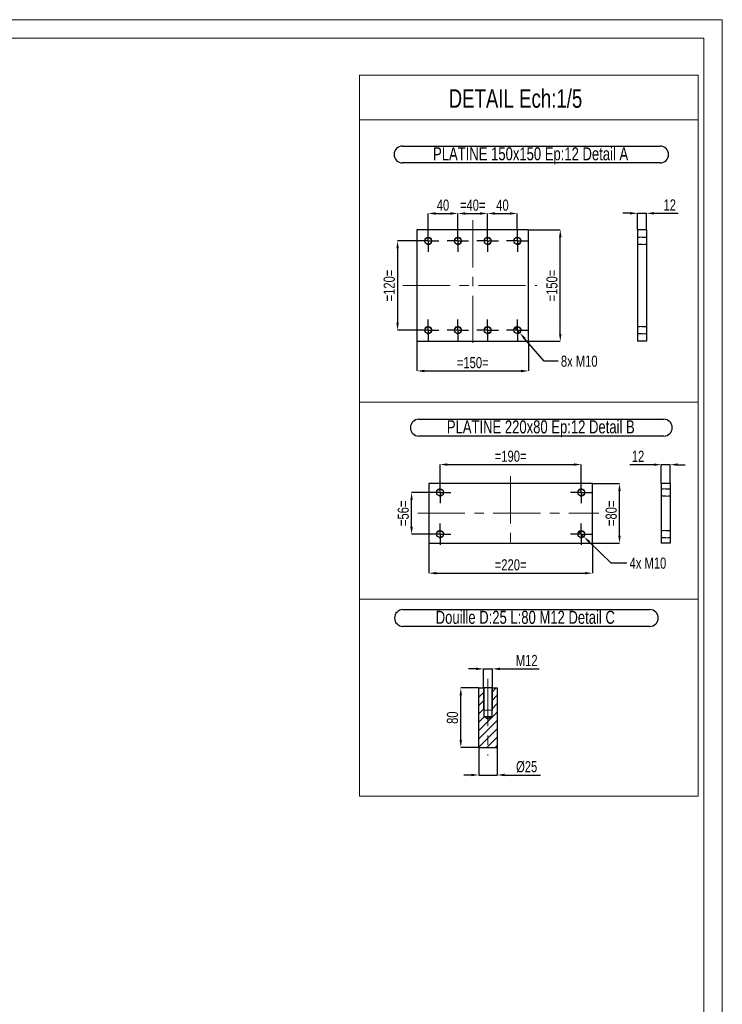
# Model space of a CAD drawing. Header units: millimetres. Extents: x 0 to 841, y 0 to 594.
# Tile 25 of 25: x 652 to 841, y 329 to 594. Entities that reach past the tile are written whole.
import ezdxf

# ---------------------------------------------------------------- set-up
doc = ezdxf.new("R2010")
doc.units = ezdxf.units.MM
doc.header["$PDSIZE"] = -1
doc.linetypes.add('CENTERX2', pattern=[20.32, 12.7, -2.54, 2.54, -2.54])
doc.linetypes.add('HIDDEN', pattern=[1.905, 1.27, -0.635])
for name, color, linetype in [('COTES', 1, 'Continuous'), ('NOTES', 6, 'Continuous'), ('TRAIT-FINS', 9, 'Continuous'), ('TRAIT-MIXTES', 3, 'CENTERX2'), ('TRAIT-TIRET', 2, 'HIDDEN')]:
    doc.layers.add(name, color=color, linetype=linetype)
doc.layers.add('TRAIT-FORT', color=4, linetype='Continuous', lineweight=25)
doc.styles.add('SLDTEXTSTYLE0', font='TXT', dxfattribs={"width": 0.75})
doc.dimstyles.new('SLDDIMSTYLE4', dxfattribs={"dimtxt": 3, "dimasz": 2, "dimexe": 0, "dimexo": 0.0625, "dimgap": 0.75, "dimtad": 1, "dimdec": 0, "dimlfac": 5, "dimrnd": 1e-09, "dimzin": 12, "dimdsep": 46, "dimtxsty": 'SLDTEXTSTYLE0', "dimsah": 1, "dimcen": 0.09, "dimadec": 0, "dimazin": 3, "dimtfac": 1, "dimtdec": 0, "dimtmove": 0, "dimatfit": 0, "dimfxl": 1, "dimfrac": 2, "dimtolj": 1, "dimtzin": 12, "dimarcsym": 0})
doc.dimstyles.new('SLDDIMSTYLE5', dxfattribs={"dimtxt": 3, "dimasz": 2, "dimexe": 0, "dimexo": 0.0625, "dimgap": 0.75, "dimtad": 1, "dimdec": 0, "dimlfac": 5, "dimrnd": 1e-09, "dimzin": 12, "dimdsep": 46, "dimtxsty": 'SLDTEXTSTYLE0', "dimsah": 1, "dimcen": 0.09, "dimadec": 0, "dimazin": 3, "dimtfac": 1, "dimtdec": 0, "dimtofl": 0, "dimtmove": 0, "dimatfit": 3, "dimfxl": 1, "dimfrac": 2, "dimtolj": 1, "dimtzin": 12, "dimarcsym": 0})
doc.dimstyles.new('SLDDIMSTYLE6', dxfattribs={"dimtxt": 3, "dimasz": 2, "dimexe": 0, "dimexo": 0.0625, "dimgap": 0.75, "dimtad": 0, "dimtih": 1, "dimtoh": 1, "dimdec": 0, "dimlfac": 5, "dimrnd": 1e-09, "dimzin": 12, "dimdsep": 46, "dimtxsty": 'SLDTEXTSTYLE0', "dimblk1": 'NONE', "dimsah": 1, "dimcen": 0, "dimadec": 0, "dimazin": 3, "dimtfac": 1, "dimtdec": 0, "dimtmove": 0, "dimatfit": 3, "dimldrblk": 'NONE', "dimfxl": 1, "dimfrac": 2, "dimtolj": 1, "dimtzin": 12, "dimarcsym": 0})

# ---------------------------------------------------------------- blocks, each defined once
blk = doc.blocks.new('_D_37')
at = {"layer": 'COTES', "color": 0, "lineweight": -2, "transparency": 16777216}
for p, q in [((769.86, 537.46), (769.86, 541.88)), ((771.86, 541.88), (775.86, 541.88)), ((777.86, 537.46), (777.86, 541.88))]:
    blk.add_line(p, q, dxfattribs=at)
at = {"layer": 'COTES', "color": 0, "transparency": 16777216}
for points in [[(771.86, 542.21), (771.86, 541.54), (769.86, 541.88)], [(775.86, 542.21), (775.86, 541.54), (777.86, 541.88)]]:
    blk.add_solid(points, dxfattribs=at)
at = {"layer": 'Defpoints', "color": 0, "transparency": 16777216}
for p in [(777.86, 541.88), (769.86, 537.39), (777.86, 537.39)]:
    blk.add_point(p, dxfattribs=at)
at = {"layer": 'COTES', "color": 0, "transparency": 16777216, "insert": (773.86, 545.63), "char_height": 3, "attachment_point": 2, "style": 'SLDTEXTSTYLE0'}
blk.add_mtext('\\A1;=40=', dxfattribs=at)
blk = doc.blocks.new('_D_38')
at = {"layer": 'COTES', "color": 0, "lineweight": -2, "transparency": 16777216}
for p, q in [((761.86, 537.46), (761.86, 541.88)), ((763.86, 541.88), (767.86, 541.88)), ((769.86, 537.46), (769.86, 541.88))]:
    blk.add_line(p, q, dxfattribs=at)
at = {"layer": 'COTES', "color": 0, "transparency": 16777216}
for points in [[(763.86, 542.21), (763.86, 541.54), (761.86, 541.88)], [(767.86, 542.21), (767.86, 541.54), (769.86, 541.88)]]:
    blk.add_solid(points, dxfattribs=at)
at = {"layer": 'Defpoints', "color": 0, "transparency": 16777216}
for p in [(769.86, 541.88), (761.86, 537.39), (769.86, 537.39)]:
    blk.add_point(p, dxfattribs=at)
at = {"layer": 'COTES', "color": 0, "transparency": 16777216, "insert": (765.86, 545.63), "char_height": 3, "attachment_point": 2, "style": 'SLDTEXTSTYLE0'}
blk.add_mtext('\\A1;40', dxfattribs=at)
blk = doc.blocks.new('_D_39')
at = {"layer": 'COTES', "color": 0, "lineweight": -2, "transparency": 16777216}
for p, q in [((777.86, 537.46), (777.86, 541.88)), ((779.86, 541.88), (783.86, 541.88)), ((785.86, 537.46), (785.86, 541.88))]:
    blk.add_line(p, q, dxfattribs=at)
at = {"layer": 'COTES', "color": 0, "transparency": 16777216}
for points in [[(779.86, 542.21), (779.86, 541.54), (777.86, 541.88)], [(783.86, 542.21), (783.86, 541.54), (785.86, 541.88)]]:
    blk.add_solid(points, dxfattribs=at)
at = {"layer": 'Defpoints', "color": 0, "transparency": 16777216}
for p in [(785.86, 541.88), (777.86, 537.39), (785.86, 537.39)]:
    blk.add_point(p, dxfattribs=at)
at = {"layer": 'COTES', "color": 0, "transparency": 16777216, "insert": (781.86, 545.63), "char_height": 3, "attachment_point": 2, "style": 'SLDTEXTSTYLE0'}
blk.add_mtext('\\A1;40', dxfattribs=at)
blk = doc.blocks.new('_D_40')
at = {"layer": 'COTES', "color": 0, "lineweight": -2, "transparency": 16777216}
for p, q in [((758.9, 534.49), (753.64, 534.49)), ((753.64, 532.49), (753.64, 512.49)), ((758.9, 510.49), (753.64, 510.49))]:
    blk.add_line(p, q, dxfattribs=at)
at = {"layer": 'COTES', "color": 0, "transparency": 16777216}
for points in [[(753.31, 532.49), (753.98, 532.49), (753.64, 534.49)], [(753.31, 512.49), (753.98, 512.49), (753.64, 510.49)]]:
    blk.add_solid(points, dxfattribs=at)
at = {"layer": 'Defpoints', "color": 0, "transparency": 16777216}
for p in [(758.96, 534.49), (753.64, 510.49), (758.96, 510.49)]:
    blk.add_point(p, dxfattribs=at)
at = {"layer": 'COTES', "color": 0, "transparency": 16777216, "insert": (749.89, 522.49), "char_height": 3, "attachment_point": 2, "rotation": 90, "style": 'SLDTEXTSTYLE0'}
blk.add_mtext('\\A1;=120=', dxfattribs=at)
blk = doc.blocks.new('_D_41')
at = {"layer": 'COTES', "color": 0, "lineweight": -2, "transparency": 16777216}
for p, q in [((758.86, 507.43), (758.86, 499.51)), ((788.86, 507.43), (788.86, 499.51)), ((760.86, 499.51), (786.86, 499.51))]:
    blk.add_line(p, q, dxfattribs=at)
at = {"layer": 'COTES', "color": 0, "transparency": 16777216}
for points in [[(760.86, 499.84), (760.86, 499.17), (758.86, 499.51)], [(786.86, 499.84), (786.86, 499.17), (788.86, 499.51)]]:
    blk.add_solid(points, dxfattribs=at)
at = {"layer": 'Defpoints', "color": 0, "transparency": 16777216}
for p in [(758.86, 507.49), (788.86, 507.49), (788.86, 499.51)]:
    blk.add_point(p, dxfattribs=at)
at = {"layer": 'COTES', "color": 0, "transparency": 16777216, "insert": (773.86, 503.26), "char_height": 3, "attachment_point": 2, "style": 'SLDTEXTSTYLE0'}
blk.add_mtext('\\A1;=150=', dxfattribs=at)
blk = doc.blocks.new('_D_42')
at = {"layer": 'COTES', "color": 0, "lineweight": -2, "transparency": 16777216}
for p, q in [((788.92, 537.49), (797.41, 537.49)), ((797.41, 509.49), (797.41, 535.49)), ((788.92, 507.49), (797.41, 507.49))]:
    blk.add_line(p, q, dxfattribs=at)
at = {"layer": 'COTES', "color": 0, "transparency": 16777216}
for points in [[(797.08, 535.49), (797.75, 535.49), (797.41, 537.49)], [(797.08, 509.49), (797.75, 509.49), (797.41, 507.49)]]:
    blk.add_solid(points, dxfattribs=at)
at = {"layer": 'Defpoints', "color": 0, "transparency": 16777216}
for p in [(788.86, 537.49), (797.41, 537.49), (788.86, 507.49)]:
    blk.add_point(p, dxfattribs=at)
at = {"layer": 'COTES', "color": 0, "transparency": 16777216, "insert": (793.66, 522.49), "char_height": 3, "attachment_point": 2, "rotation": 90, "style": 'SLDTEXTSTYLE0'}
blk.add_mtext('\\A1;=150=', dxfattribs=at)
blk = doc.blocks.new('_D_43')
at = {"layer": 'COTES', "color": 0, "lineweight": -2, "transparency": 16777216}
for p, q in [((785.21, 511.25), (786.52, 509.74)), ((793.07, 502.15), (787.82, 508.22)), ((796.83, 502.15), (793.07, 502.15))]:
    blk.add_line(p, q, dxfattribs=at)
at = {"layer": 'COTES', "color": 0, "transparency": 16777216}
blk.add_solid([(788.08, 508.44), (787.57, 508.01), (786.52, 509.74)], dxfattribs=at)
at = {"layer": 'Defpoints', "color": 0, "transparency": 16777216}
for p in [(785.21, 511.25), (786.52, 509.74)]:
    blk.add_point(p, dxfattribs=at)
at = {"layer": 'COTES', "color": 0, "transparency": 16777216, "insert": (797.58, 503.65), "char_height": 3, "attachment_point": 1, "style": 'SLDTEXTSTYLE0'}
blk.add_mtext('\\A1;8x M10', dxfattribs=at)
blk = doc.blocks.new('_None')
blk = doc.blocks.new('SW_NOTE_44')
at = {"layer": 'NOTES', "color": 0}
for p, q in [((-0.07, 4.82), (69.24, 4.82)), ((69.24, 0.29), (-0.07, 0.29))]:
    blk.add_line(p, q, dxfattribs=at)
for centre, start, end in [((-0.07, 2.56), 90, 270), ((69.24, 2.56), 270, 90)]:
    blk.add_arc(centre, 2.26, start, end, dxfattribs=at)
at = {"layer": 'NOTES', "color": 0, "insert": (34.4, 4.51), "char_height": 3.5, "attachment_point": 2, "style": 'SLDTEXTSTYLE0'}
blk.add_mtext('PLATINE 150x150 Ep:12 Detail A', dxfattribs=at)
blk = doc.blocks.new('SW_CENTERMARKSYMBOL_4')
at = {"layer": 'TRAIT-MIXTES', "color": 0}
for p, q in [((0, 2), (0, 2.9)), ((-2, 0), (-2.9, 0)), ((0, 0), (-2, 0)), ((0, 0), (0, 2)), ((0, 0), (0, -2)), ((0, 0), (2, 0)), ((2, 0), (2.9, 0)), ((0, -2), (0, -2.9))]:
    blk.add_line(p, q, dxfattribs=at)
blk = doc.blocks.new('SW_CENTERMARKSYMBOL_5')
at = {"layer": 'TRAIT-MIXTES', "color": 0}
for p, q in [((0, 2), (0, 2.9)), ((-2, 0), (-2.9, 0)), ((0, 0), (-2, 0)), ((0, 0), (0, 2)), ((0, 0), (0, -2)), ((0, 0), (2, 0)), ((2, 0), (2.9, 0)), ((0, -2), (0, -2.9))]:
    blk.add_line(p, q, dxfattribs=at)
blk = doc.blocks.new('SW_CENTERMARKSYMBOL_6')
at = {"layer": 'TRAIT-MIXTES', "color": 0}
for p, q in [((0, 2), (0, 2.9)), ((-2, 0), (-2.9, 0)), ((0, 0), (-2, 0)), ((0, 0), (0, 2)), ((0, 0), (0, -2)), ((0, 0), (2, 0)), ((2, 0), (2.9, 0)), ((0, -2), (0, -2.9))]:
    blk.add_line(p, q, dxfattribs=at)
blk = doc.blocks.new('SW_CENTERMARKSYMBOL_7')
at = {"layer": 'TRAIT-MIXTES', "color": 0}
for p, q in [((0, 2), (0, 2.9)), ((-2, 0), (-2.9, 0)), ((0, 0), (-2, 0)), ((0, 0), (0, 2)), ((0, 0), (0, -2)), ((0, 0), (2, 0)), ((2, 0), (2.9, 0)), ((0, -2), (0, -2.9))]:
    blk.add_line(p, q, dxfattribs=at)
blk = doc.blocks.new('SW_CENTERMARKSYMBOL_8')
at = {"layer": 'TRAIT-MIXTES', "color": 0}
for p, q in [((0, 2), (0, 2.9)), ((-2, 0), (-2.9, 0)), ((0, 0), (-2, 0)), ((0, 0), (0, 2)), ((0, 0), (0, -2)), ((0, 0), (2, 0)), ((2, 0), (2.9, 0)), ((0, -2), (0, -2.9))]:
    blk.add_line(p, q, dxfattribs=at)
blk = doc.blocks.new('SW_CENTERMARKSYMBOL_9')
at = {"layer": 'TRAIT-MIXTES', "color": 0}
for p, q in [((0, 2), (0, 2.9)), ((-2, 0), (-2.9, 0)), ((0, 0), (-2, 0)), ((0, 0), (0, 2)), ((0, 0), (0, -2)), ((0, 0), (2, 0)), ((2, 0), (2.9, 0)), ((0, -2), (0, -2.9))]:
    blk.add_line(p, q, dxfattribs=at)
blk = doc.blocks.new('SW_CENTERMARKSYMBOL_10')
at = {"layer": 'TRAIT-MIXTES', "color": 0}
for p, q in [((0, 2), (0, 2.9)), ((-2, 0), (-2.9, 0)), ((0, 0), (-2, 0)), ((0, 0), (0, 2)), ((0, 0), (0, -2)), ((0, 0), (2, 0)), ((2, 0), (2.9, 0)), ((0, -2), (0, -2.9))]:
    blk.add_line(p, q, dxfattribs=at)
blk = doc.blocks.new('SW_CENTERMARKSYMBOL_11')
at = {"layer": 'TRAIT-MIXTES', "color": 0}
for p, q in [((0, 2), (0, 2.9)), ((-2, 0), (-2.9, 0)), ((0, 0), (-2, 0)), ((0, 0), (0, 2)), ((0, 0), (0, -2)), ((0, 0), (2, 0)), ((2, 0), (2.9, 0)), ((0, -2), (0, -2.9))]:
    blk.add_line(p, q, dxfattribs=at)
blk = doc.blocks.new('_D_44')
at = {"layer": 'COTES', "color": 0, "lineweight": -2, "transparency": 16777216}
for p, q in [((765.06, 469.79), (765.06, 474.34)), ((767.06, 474.34), (801.06, 474.34)), ((803.06, 469.79), (803.06, 474.34))]:
    blk.add_line(p, q, dxfattribs=at)
at = {"layer": 'COTES', "color": 0, "transparency": 16777216}
for points in [[(767.06, 474.68), (767.06, 474.01), (765.06, 474.34)], [(801.06, 474.68), (801.06, 474.01), (803.06, 474.34)]]:
    blk.add_solid(points, dxfattribs=at)
at = {"layer": 'Defpoints', "color": 0, "transparency": 16777216}
for p in [(803.06, 474.34), (765.06, 469.72), (803.06, 469.72)]:
    blk.add_point(p, dxfattribs=at)
at = {"layer": 'COTES', "color": 0, "transparency": 16777216, "insert": (784.06, 478.09), "char_height": 3, "attachment_point": 2, "style": 'SLDTEXTSTYLE0'}
blk.add_mtext('\\A1;=190=', dxfattribs=at)
blk = doc.blocks.new('_D_45')
at = {"layer": 'COTES', "color": 0, "lineweight": -2, "transparency": 16777216}
for p, q in [((762.1, 466.82), (757.41, 466.82)), ((757.41, 457.62), (757.41, 464.82)), ((762.1, 455.62), (757.41, 455.62))]:
    blk.add_line(p, q, dxfattribs=at)
at = {"layer": 'COTES', "color": 0, "transparency": 16777216}
for points in [[(757.07, 464.82), (757.74, 464.82), (757.41, 466.82)], [(757.07, 457.62), (757.74, 457.62), (757.41, 455.62)]]:
    blk.add_solid(points, dxfattribs=at)
at = {"layer": 'Defpoints', "color": 0, "transparency": 16777216}
for p in [(757.41, 466.82), (762.16, 466.82), (762.16, 455.62)]:
    blk.add_point(p, dxfattribs=at)
at = {"layer": 'COTES', "color": 0, "transparency": 16777216, "insert": (753.66, 461.22), "char_height": 3, "attachment_point": 2, "rotation": 90, "style": 'SLDTEXTSTYLE0'}
blk.add_mtext('\\A1;=56=', dxfattribs=at)
blk = doc.blocks.new('_D_46')
at = {"layer": 'COTES', "color": 0, "lineweight": -2, "transparency": 16777216}
for p, q in [((762.06, 453.16), (762.06, 445.12)), ((806.06, 453.16), (806.06, 445.12)), ((764.06, 445.12), (804.06, 445.12))]:
    blk.add_line(p, q, dxfattribs=at)
at = {"layer": 'COTES', "color": 0, "transparency": 16777216}
for points in [[(764.06, 445.45), (764.06, 444.78), (762.06, 445.12)], [(804.06, 445.45), (804.06, 444.78), (806.06, 445.12)]]:
    blk.add_solid(points, dxfattribs=at)
at = {"layer": 'Defpoints', "color": 0, "transparency": 16777216}
for p in [(762.06, 453.22), (806.06, 453.22), (806.06, 445.12)]:
    blk.add_point(p, dxfattribs=at)
at = {"layer": 'COTES', "color": 0, "transparency": 16777216, "insert": (784.06, 448.87), "char_height": 3, "attachment_point": 2, "style": 'SLDTEXTSTYLE0'}
blk.add_mtext('\\A1;=220=', dxfattribs=at)
blk = doc.blocks.new('_D_47')
at = {"layer": 'COTES', "color": 0, "lineweight": -2, "transparency": 16777216}
for p, q in [((806.12, 469.22), (813.35, 469.22)), ((813.35, 455.22), (813.35, 467.22)), ((806.12, 453.22), (813.35, 453.22))]:
    blk.add_line(p, q, dxfattribs=at)
at = {"layer": 'COTES', "color": 0, "transparency": 16777216}
for points in [[(813.02, 467.22), (813.68, 467.22), (813.35, 469.22)], [(813.02, 455.22), (813.68, 455.22), (813.35, 453.22)]]:
    blk.add_solid(points, dxfattribs=at)
at = {"layer": 'Defpoints', "color": 0, "transparency": 16777216}
for p in [(806.06, 469.22), (813.35, 469.22), (806.06, 453.22)]:
    blk.add_point(p, dxfattribs=at)
at = {"layer": 'COTES', "color": 0, "transparency": 16777216, "insert": (809.6, 461.22), "char_height": 3, "attachment_point": 2, "rotation": 90, "style": 'SLDTEXTSTYLE0'}
blk.add_mtext('\\A1;=80=', dxfattribs=at)
blk = doc.blocks.new('_D_48')
at = {"layer": 'COTES', "color": 0, "lineweight": -2, "transparency": 16777216}
for p, q in [((802.34, 456.32), (803.78, 454.93)), ((811.14, 447.83), (805.22, 453.54)), ((815.31, 447.83), (811.14, 447.83))]:
    blk.add_line(p, q, dxfattribs=at)
at = {"layer": 'COTES', "color": 0, "transparency": 16777216}
blk.add_solid([(805.45, 453.78), (804.99, 453.3), (803.78, 454.93)], dxfattribs=at)
at = {"layer": 'Defpoints', "color": 0, "transparency": 16777216}
for p in [(802.34, 456.32), (803.78, 454.93)]:
    blk.add_point(p, dxfattribs=at)
at = {"layer": 'COTES', "color": 0, "transparency": 16777216, "insert": (816.06, 449.33), "char_height": 3, "attachment_point": 1, "style": 'SLDTEXTSTYLE0'}
blk.add_mtext('\\A1;4x M10', dxfattribs=at)
blk = doc.blocks.new('SW_NOTE_45')
at = {"layer": 'NOTES', "color": 0}
for p, q in [((-0.1, 4.81), (65.81, 4.81)), ((65.81, 0.28), (-0.1, 0.28))]:
    blk.add_line(p, q, dxfattribs=at)
for centre, start, end in [((-0.1, 2.54), 90, 270), ((65.81, 2.54), 270, 90)]:
    blk.add_arc(centre, 2.26, start, end, dxfattribs=at)
at = {"layer": 'NOTES', "color": 0, "insert": (32.7, 4.51), "char_height": 3.5, "attachment_point": 2, "style": 'SLDTEXTSTYLE0'}
blk.add_mtext('PLATINE 220x80 Ep:12 Detail B', dxfattribs=at)
blk = doc.blocks.new('SW_CENTERMARKSYMBOL_12')
at = {"layer": 'TRAIT-MIXTES', "color": 0}
for p, q in [((0, 2), (0, 2.9)), ((-2, 0), (-2.9, 0)), ((0, 0), (-2, 0)), ((0, 0), (0, 2)), ((0, 0), (0, -2)), ((0, 0), (2, 0)), ((2, 0), (2.9, 0)), ((0, -2), (0, -2.9))]:
    blk.add_line(p, q, dxfattribs=at)
blk = doc.blocks.new('SW_CENTERMARKSYMBOL_13')
at = {"layer": 'TRAIT-MIXTES', "color": 0}
for p, q in [((0, 2), (0, 2.9)), ((-2, 0), (-2.9, 0)), ((0, 0), (-2, 0)), ((0, 0), (0, 2)), ((0, 0), (0, -2)), ((0, 0), (2, 0)), ((2, 0), (2.9, 0)), ((0, -2), (0, -2.9))]:
    blk.add_line(p, q, dxfattribs=at)
blk = doc.blocks.new('SW_CENTERMARKSYMBOL_14')
at = {"layer": 'TRAIT-MIXTES', "color": 0}
for p, q in [((0, 2), (0, 2.9)), ((-2, 0), (-2.9, 0)), ((0, 0), (-2, 0)), ((0, 0), (0, 2)), ((0, 0), (0, -2)), ((0, 0), (2, 0)), ((2, 0), (2.9, 0)), ((0, -2), (0, -2.9))]:
    blk.add_line(p, q, dxfattribs=at)
blk = doc.blocks.new('SW_CENTERMARKSYMBOL_15')
at = {"layer": 'TRAIT-MIXTES', "color": 0}
for p, q in [((0, 2), (0, 2.9)), ((-2, 0), (-2.9, 0)), ((0, 0), (-2, 0)), ((0, 0), (0, 2)), ((0, 0), (0, -2)), ((0, 0), (2, 0)), ((2, 0), (2.9, 0)), ((0, -2), (0, -2.9))]:
    blk.add_line(p, q, dxfattribs=at)
blk = doc.blocks.new('_D_49')
at = {"layer": 'COTES', "color": 0, "lineweight": -2, "transparency": 16777216}
for p, q in [((816.21, 541.92), (814.21, 541.92)), ((818.21, 537.56), (818.21, 541.92)), ((818.21, 541.92), (820.61, 541.92)), ((820.61, 537.56), (820.61, 541.92)), ((822.61, 541.92), (829.11, 541.92))]:
    blk.add_line(p, q, dxfattribs=at)
at = {"layer": 'COTES', "color": 0, "transparency": 16777216}
for points in [[(816.21, 542.25), (816.21, 541.59), (818.21, 541.92)], [(822.61, 542.25), (822.61, 541.59), (820.61, 541.92)]]:
    blk.add_solid(points, dxfattribs=at)
at = {"layer": 'Defpoints', "color": 0, "transparency": 16777216}
for p in [(818.21, 541.92), (818.21, 537.49), (820.61, 537.49)]:
    blk.add_point(p, dxfattribs=at)
at = {"layer": 'COTES', "color": 0, "transparency": 16777216, "insert": (826.86, 545.67), "char_height": 3, "attachment_point": 2, "style": 'SLDTEXTSTYLE0'}
blk.add_mtext('\\A1;12', dxfattribs=at)
blk = doc.blocks.new('_D_50')
at = {"layer": 'COTES', "color": 0, "lineweight": -2, "transparency": 16777216}
for p, q in [((822.58, 474.31), (816.08, 474.31)), ((824.58, 469.29), (824.58, 474.31)), ((826.98, 474.31), (824.58, 474.31)), ((826.98, 469.29), (826.98, 474.31)), ((828.98, 474.31), (830.98, 474.31))]:
    blk.add_line(p, q, dxfattribs=at)
at = {"layer": 'COTES', "color": 0, "transparency": 16777216}
for points in [[(822.58, 474.65), (822.58, 473.98), (824.58, 474.31)], [(828.98, 474.65), (828.98, 473.98), (826.98, 474.31)]]:
    blk.add_solid(points, dxfattribs=at)
at = {"layer": 'Defpoints', "color": 0, "transparency": 16777216}
for p in [(824.58, 474.31), (824.58, 469.22), (826.98, 469.22)]:
    blk.add_point(p, dxfattribs=at)
at = {"layer": 'COTES', "color": 0, "transparency": 16777216, "insert": (818.33, 478.06), "char_height": 3, "attachment_point": 2, "style": 'SLDTEXTSTYLE0'}
blk.add_mtext('\\A1;12', dxfattribs=at)
blk = doc.blocks.new('_D_130')
at = {"layer": 'COTES', "color": 0, "lineweight": -2, "transparency": 16777216}
for p, q in [((774.76, 419.39), (772.76, 419.39)), ((776.76, 414.33), (776.76, 419.39)), ((776.76, 419.39), (779.16, 419.39)), ((779.16, 414.33), (779.16, 419.39)), ((781.16, 419.39), (791.76, 419.39))]:
    blk.add_line(p, q, dxfattribs=at)
at = {"layer": 'COTES', "color": 0, "transparency": 16777216}
for points in [[(774.76, 419.72), (774.76, 419.05), (776.76, 419.39)], [(781.16, 419.72), (781.16, 419.05), (779.16, 419.39)]]:
    blk.add_solid(points, dxfattribs=at)
at = {"layer": 'Defpoints', "color": 0, "transparency": 16777216}
for p in [(776.76, 419.39), (776.76, 414.26), (779.16, 414.26)]:
    blk.add_point(p, dxfattribs=at)
at = {"layer": 'COTES', "color": 0, "transparency": 16777216, "insert": (788.38, 423.14), "char_height": 3, "attachment_point": 2, "style": 'SLDTEXTSTYLE0'}
blk.add_mtext('\\A1;M12', dxfattribs=at)
blk = doc.blocks.new('_D_131')
at = {"layer": 'COTES', "color": 0, "lineweight": -2, "transparency": 16777216}
for p, q in [((775.4, 414.26), (770.65, 414.26)), ((770.65, 400.26), (770.65, 412.26)), ((775.4, 398.26), (770.65, 398.26))]:
    blk.add_line(p, q, dxfattribs=at)
at = {"layer": 'COTES', "color": 0, "transparency": 16777216}
for points in [[(770.32, 412.26), (770.98, 412.26), (770.65, 414.26)], [(770.32, 400.26), (770.98, 400.26), (770.65, 398.26)]]:
    blk.add_solid(points, dxfattribs=at)
at = {"layer": 'Defpoints', "color": 0, "transparency": 16777216}
for p in [(770.65, 414.26), (775.46, 414.26), (775.46, 398.26)]:
    blk.add_point(p, dxfattribs=at)
at = {"layer": 'COTES', "color": 0, "transparency": 16777216, "insert": (766.9, 406.26), "char_height": 3, "attachment_point": 2, "rotation": 90, "style": 'SLDTEXTSTYLE0'}
blk.add_mtext('\\A1;80', dxfattribs=at)
blk = doc.blocks.new('_D_132')
at = {"layer": 'COTES', "color": 0, "lineweight": -2, "transparency": 16777216}
for p, q in [((775.46, 398.2), (775.46, 390.84)), ((780.46, 398.2), (780.46, 390.84)), ((773.46, 390.84), (771.46, 390.84)), ((775.46, 390.84), (780.46, 390.84)), ((782.46, 390.84), (792.13, 390.84))]:
    blk.add_line(p, q, dxfattribs=at)
at = {"layer": 'COTES', "color": 0, "transparency": 16777216}
for points in [[(773.46, 391.18), (773.46, 390.51), (775.46, 390.84)], [(782.46, 391.18), (782.46, 390.51), (780.46, 390.84)]]:
    blk.add_solid(points, dxfattribs=at)
at = {"layer": 'Defpoints', "color": 0, "transparency": 16777216}
for p in [(775.46, 398.26), (780.46, 398.26), (780.46, 390.84)]:
    blk.add_point(p, dxfattribs=at)
at = {"layer": 'COTES', "color": 0, "transparency": 16777216, "insert": (788.38, 394.59), "char_height": 3, "attachment_point": 2, "style": 'SLDTEXTSTYLE0'}
blk.add_mtext('\\A1;%%c25', dxfattribs=at)
blk = doc.blocks.new('SW_NOTE_48')
at = {"layer": 'NOTES', "color": 0}
for p, q in [((-0.1, 4.84), (66.32, 4.84)), ((66.32, 0.31), (-0.1, 0.31))]:
    blk.add_line(p, q, dxfattribs=at)
for centre, start, end in [((-0.1, 2.57), 90, 270), ((66.32, 2.57), 270, 90)]:
    blk.add_arc(centre, 2.26, start, end, dxfattribs=at)
at = {"layer": 'NOTES', "color": 0, "insert": (32.81, 4.51), "char_height": 3.5, "attachment_point": 2, "style": 'SLDTEXTSTYLE0'}
blk.add_mtext('Douille D:25 L:80 M12 Detail C', dxfattribs=at)

msp = doc.modelspace()

# ---------------------------------------------------------------- hatches: boundary and pattern name
at = {"layer": 'TRAIT-FINS'}
h = msp.add_hatch(dxfattribs=at)
h.set_pattern_fill('ANSI31', color=256, scale=0.5, angle=3e-322, style=0)
h.paths.add_polyline_path([(780.463, 398.264), (780.463, 414.264), (778.983, 414.264), (778.983, 406.514), (777.963, 405.901), (776.943, 406.514), (776.943, 414.264), (775.463, 414.264), (775.463, 398.264)], flags=0)

# ---------------------------------------------------------------- linework, layer by layer
at = {"lineweight": 18}
for p, q in [((841, 594), (0, 594)), ((841, 594), (841, 0)), ((836, 589), (5, 589)), ((836, 589), (836, 5)), ((834.486, 579.067), (743.37, 579.067)), ((743.37, 579.067), (743.37, 491.165)), ((834.486, 579.067), (834.486, 491.165)), ((743.37, 567.103), (834.486, 567.103)), ((834.486, 491.165), (743.37, 491.165)), ((834.486, 491.165), (743.37, 491.165)), ((743.37, 491.165), (743.37, 438.156)), ((834.486, 491.165), (834.486, 438.156)), ((834.486, 438.156), (743.37, 438.156)), ((834.486, 438.156), (743.37, 438.156)), ((834.486, 438.156), (743.37, 438.156)), ((743.37, 438.156), (743.37, 385.128)), ((834.486, 438.156), (834.486, 385.128)), ((834.486, 385.128), (743.37, 385.128))]:
    msp.add_line(p, q, dxfattribs=at)
at = {"layer": 'TRAIT-FINS', "lineweight": 18}
for p, q in [((820.61, 535.494), (818.21, 535.494)), ((820.61, 535.494), (818.21, 535.494)), ((820.61, 535.494), (818.21, 535.494)), ((820.61, 535.494), (818.21, 535.494)), ((820.61, 533.494), (818.21, 533.494)), ((820.61, 533.494), (818.21, 533.494)), ((820.61, 533.494), (818.21, 533.494)), ((820.61, 533.494), (818.21, 533.494)), ((820.61, 511.494), (818.21, 511.494)), ((820.61, 511.494), (818.21, 511.494)), ((820.61, 511.494), (818.21, 511.494)), ((820.61, 511.494), (818.21, 511.494)), ((820.61, 509.494), (818.21, 509.494)), ((820.61, 509.494), (818.21, 509.494)), ((820.61, 509.494), (818.21, 509.494)), ((820.61, 509.494), (818.21, 509.494)), ((826.979, 467.824), (824.579, 467.824)), ((826.979, 467.824), (824.579, 467.824)), ((824.579, 465.824), (824.579, 465.924)), ((824.579, 465.824), (824.579, 465.924)), ((826.979, 465.824), (824.579, 465.824)), ((826.979, 465.824), (824.579, 465.824)), ((826.979, 456.624), (824.579, 456.624)), ((824.579, 456.624), (824.579, 454.624)), ((826.979, 456.624), (824.579, 456.624)), ((824.579, 456.624), (824.579, 454.624)), ((826.979, 454.624), (824.579, 454.624)), ((826.979, 454.624), (824.579, 454.624)), ((776.763, 414.264), (776.763, 408.264)), ((779.163, 414.264), (779.163, 408.264)), ((776.763, 408.264), (779.163, 408.264))]:
    msp.add_line(p, q, dxfattribs=at)
for centre in [(761.862, 534.494), (769.862, 534.494), (777.862, 534.494), (785.862, 534.494), (761.862, 510.494), (769.862, 510.494), (777.862, 510.494), (785.862, 510.494), (765.059, 466.824), (803.059, 466.824), (765.059, 455.624), (803.059, 455.624)]:
    msp.add_arc(centre, 1, 255, 195, dxfattribs=at)
at = {"layer": 'TRAIT-FORT', "lineweight": 25}
for p, q in [((758.862, 537.494), (758.862, 507.494)), ((788.862, 537.494), (758.862, 537.494)), ((788.862, 507.494), (788.862, 537.494)), ((818.21, 537.494), (818.21, 507.494)), ((820.61, 537.494), (818.21, 537.494)), ((820.61, 537.494), (820.61, 507.494)), ((758.862, 507.494), (788.862, 507.494)), ((820.61, 507.494), (818.21, 507.494)), ((806.059, 469.224), (762.059, 469.224)), ((762.059, 469.224), (762.059, 453.224)), ((806.059, 453.224), (806.059, 469.224)), ((826.979, 469.224), (824.579, 469.224)), ((824.579, 469.224), (824.579, 453.224)), ((826.979, 469.224), (826.979, 453.224)), ((762.059, 453.224), (806.059, 453.224)), ((826.979, 453.224), (824.579, 453.224)), ((775.463, 398.264), (775.463, 414.264)), ((775.463, 414.264), (776.943, 414.264)), ((776.943, 406.514), (776.943, 414.264)), ((778.983, 414.264), (776.943, 414.264)), ((778.983, 414.264), (778.983, 406.514)), ((778.983, 414.264), (780.463, 414.264)), ((780.463, 414.264), (780.463, 398.264)), ((777.963, 405.901), (776.943, 406.514)), ((778.983, 406.514), (776.943, 406.514)), ((778.983, 406.514), (777.963, 405.901)), ((775.463, 398.264), (780.463, 398.264))]:
    msp.add_line(p, q, dxfattribs=at)
for centre in [(761.862, 534.494), (769.862, 534.494), (777.862, 534.494), (785.862, 534.494), (761.862, 510.494), (769.862, 510.494), (777.862, 510.494), (785.862, 510.494), (765.059, 466.824), (803.059, 466.824), (765.059, 455.624), (803.059, 455.624)]:
    msp.add_circle(centre, 0.9, dxfattribs=at)
at = {"layer": 'TRAIT-MIXTES', "lineweight": 18}
for p, q in [((773.862, 540.065), (773.862, 505.274)), ((755.065, 522.494), (791.149, 522.494)), ((784.059, 471.226), (784.059, 451.255)), ((759.069, 461.224), (807.827, 461.224)), ((777.963, 416.708), (777.963, 396.091))]:
    msp.add_line(p, q, dxfattribs=at)
at = {"layer": 'TRAIT-TIRET'}
for p, q in [((820.61, 535.394), (818.21, 535.394)), ((818.21, 533.594), (820.61, 533.594)), ((820.61, 511.394), (818.21, 511.394)), ((818.21, 509.594), (820.61, 509.594)), ((826.979, 467.724), (824.579, 467.724)), ((824.579, 465.924), (826.979, 465.924)), ((826.979, 456.524), (824.579, 456.524)), ((824.579, 454.724), (826.979, 454.724))]:
    msp.add_line(p, q, dxfattribs=at)

# ---------------------------------------------------------------- block references
at = {"layer": 'NOTES'}
for name, p in [('SW_NOTE_44', (755.036, 555.168)), ('SW_NOTE_45', (759.471, 481.725)), ('SW_NOTE_48', (755.191, 430.499))]:
    msp.add_blockref(name, p, dxfattribs=at)
at = {"layer": 'TRAIT-MIXTES'}
for name, p in [('SW_CENTERMARKSYMBOL_8', (761.862, 534.494)), ('SW_CENTERMARKSYMBOL_9', (769.862, 534.494)), ('SW_CENTERMARKSYMBOL_10', (777.862, 534.494)), ('SW_CENTERMARKSYMBOL_11', (785.862, 534.494)), ('SW_CENTERMARKSYMBOL_7', (761.862, 510.494)), ('SW_CENTERMARKSYMBOL_6', (769.862, 510.494)), ('SW_CENTERMARKSYMBOL_5', (777.862, 510.494)), ('SW_CENTERMARKSYMBOL_4', (785.862, 510.494)), ('SW_CENTERMARKSYMBOL_15', (765.059, 466.824)), ('SW_CENTERMARKSYMBOL_13', (803.059, 466.824)), ('SW_CENTERMARKSYMBOL_14', (765.059, 455.624)), ('SW_CENTERMARKSYMBOL_12', (803.059, 455.624))]:
    msp.add_blockref(name, p, dxfattribs=at)

# ---------------------------------------------------------------- texts
at = {"layer": 'NOTES', "insert": (767.384, 575.308), "char_height": 5, "attachment_point": 1, "style": 'SLDTEXTSTYLE0'}
msp.add_mtext('DETAIL Ech:1/5', dxfattribs=at)

# ---------------------------------------------------------------- dimensions: what is measured, and where the dimension line sits
at = {"layer": 'COTES'}
for base, p1, p2, dimstyle, picture, middle in [((769.862, 541.876), (761.862, 537.394), (769.862, 537.394), 'SLDDIMSTYLE5', '_D_38', (765.862, 541.876)), ((785.862, 541.876), (777.862, 537.394), (785.862, 537.394), 'SLDDIMSTYLE5', '_D_39', (781.862, 541.876)), ((818.21, 541.919), (820.61, 537.494), (818.21, 537.494), 'SLDDIMSTYLE4', '_D_49', (826.86, 541.919)), ((824.579, 474.313), (826.979, 469.224), (824.579, 469.224), 'SLDDIMSTYLE4', '_D_50', (818.329, 474.313))]:
    dim = msp.add_linear_dim(base=base, p1=p1, p2=p2, dimstyle=dimstyle, dxfattribs=at)
    dim.commit()
    dim.dimension.update_dxf_attribs({"geometry": picture, "text_midpoint": middle, "dimtype": 160})
for base, p1, p2, text, dimstyle, picture, middle in [((777.862, 541.876), (769.862, 537.394), (777.862, 537.394), '=<>=', 'SLDDIMSTYLE4', '_D_37', (773.862, 541.876)), ((788.862, 499.506), (758.862, 507.494), (788.862, 507.494), '=<>=', 'SLDDIMSTYLE5', '_D_41', (773.862, 499.506)), ((803.059, 474.344), (765.059, 469.724), (803.059, 469.724), '=<>=', 'SLDDIMSTYLE5', '_D_44', (784.059, 474.344)), ((806.059, 445.118), (762.059, 453.224), (806.059, 453.224), '=<>=', 'SLDDIMSTYLE5', '_D_46', (784.059, 445.118)), ((776.763, 419.386), (779.163, 414.264), (776.763, 414.264), 'M12', 'SLDDIMSTYLE4', '_D_130', (788.381, 419.386)), ((780.463, 390.843), (775.463, 398.264), (780.463, 398.264), '%%c<>', 'SLDDIMSTYLE4', '_D_132', (788.381, 390.843))]:
    dim = msp.add_linear_dim(base=base, p1=p1, p2=p2, text=text, dimstyle=dimstyle, dxfattribs=at)
    dim.commit()
    dim.dimension.update_dxf_attribs({"geometry": picture, "text_midpoint": middle, "dimtype": 160})
for base, p1, p2, picture, middle in [((797.414, 537.494), (788.862, 507.494), (788.862, 537.494), '_D_42', (797.414, 522.494)), ((753.642, 510.494), (758.962, 534.494), (758.962, 510.494), '_D_40', (753.642, 522.494)), ((813.351, 469.224), (806.059, 453.224), (806.059, 469.224), '_D_47', (813.351, 461.224)), ((757.405, 466.824), (762.159, 455.624), (762.159, 466.824), '_D_45', (757.405, 461.224))]:
    dim = msp.add_linear_dim(base=base, p1=p1, p2=p2, angle=90, text='=<>=', dimstyle='SLDDIMSTYLE5', dxfattribs=at)
    dim.commit()
    dim.dimension.update_dxf_attribs({"geometry": picture, "text_midpoint": middle, "dimtype": 160})
for p1, p2, text, picture, middle in [((785.208, 511.25), (786.517, 509.738), '8x M10', '_D_43', (803.397, 502.155)), ((802.339, 456.318), (803.778, 454.929), '4x M10', '_D_48', (821.875, 447.828))]:
    dim = msp.add_diameter_dim_2p(p1=p1, p2=p2, text=text, dimstyle='SLDDIMSTYLE6', override={"dimpost": '<>'}, dxfattribs=at)
    dim.commit()
    dim.dimension.update_dxf_attribs({"geometry": picture, "text_midpoint": middle, "dimtype": 163})
dim = msp.add_linear_dim(base=(770.65, 414.264), p1=(775.463, 398.264), p2=(775.463, 414.264), angle=90, dimstyle='SLDDIMSTYLE5', dxfattribs=at)
dim.commit()
dim.dimension.update_dxf_attribs({"geometry": '_D_131', "text_midpoint": (770.65, 406.264), "dimtype": 160})

doc.saveas('drawing.dxf')
